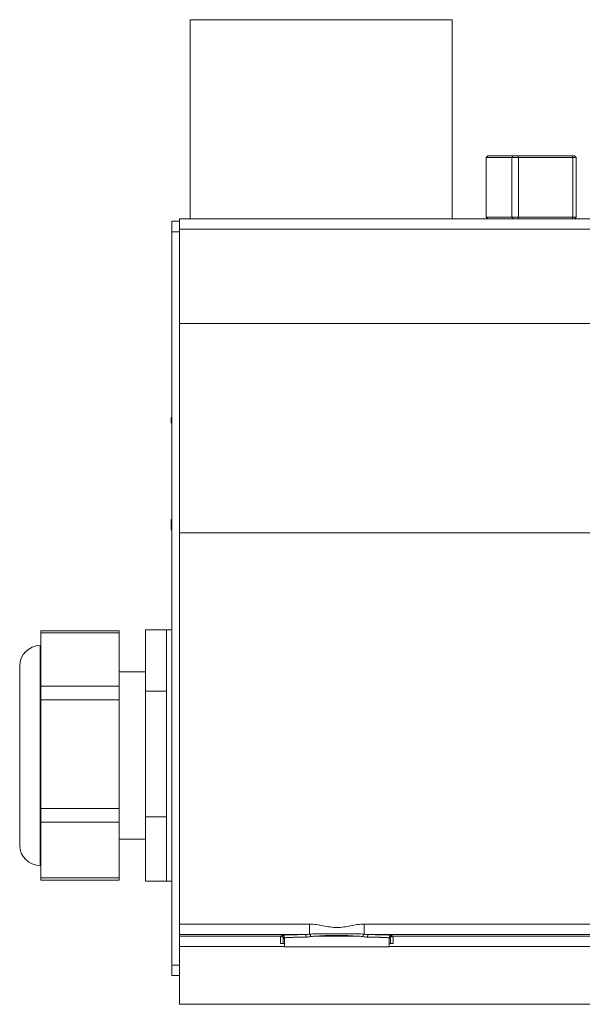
# Paper-space layout '图纸2' of a CAD drawing. Header units: millimetres. Extents: x 75 to 227, y 54 to 171.
# Tile 1 of 6: x 75 to 90, y 74 to 101. Entities that reach past the tile are written whole.
import ezdxf

# ---------------------------------------------------------------- set-up
doc = ezdxf.new("R2010")
doc.units = ezdxf.units.MM

psp = doc.layouts.new('图纸2')

# ---------------------------------------------------------------- linework, layer by layer
at = {"color": 7, "linetype": 'Continuous', "lineweight": 15}
for p, q in [((79.6724, 100.7474), (79.6724, 95.3189)), ((86.8153, 100.7474), (79.6724, 100.7474)), ((86.8153, 95.3189), (86.8153, 100.7474)), ((87.7867, 97.0331), (87.7438, 96.9903)), ((87.7438, 96.9903), (87.7438, 95.3617)), ((87.7438, 96.9903), (88.4404, 96.9903)), ((87.7867, 97.0331), (88.4809, 97.0331)), ((88.4809, 97.0331), (88.4404, 96.9903)), ((88.6241, 96.9903), (88.4404, 96.9903)), ((88.4404, 95.3617), (88.4404, 96.9903)), ((88.4809, 97.0331), (88.6094, 97.0331)), ((88.6094, 97.0331), (88.6241, 96.9903)), ((88.6094, 97.0331), (90.0862, 97.0331)), ((88.6241, 95.3617), (88.6241, 96.9903)), ((88.6241, 96.9903), (90.1009, 96.9903)), ((90.1009, 96.9903), (90.0862, 97.0331)), ((90.0862, 97.0331), (90.152, 97.0331)), ((90.1009, 96.9903), (90.1009, 95.3617)), ((90.1949, 96.9903), (90.1009, 96.9903)), ((90.1949, 96.9903), (90.152, 97.0331)), ((90.1949, 95.3617), (90.1949, 96.9903)), ((87.7438, 95.3617), (87.7867, 95.3189)), ((87.7438, 95.3617), (88.4404, 95.3617)), ((88.4404, 95.3617), (88.6241, 95.3617)), ((88.4809, 95.3189), (88.4404, 95.3617)), ((88.6094, 95.3189), (88.6241, 95.3617)), ((90.1009, 95.3617), (88.6241, 95.3617)), ((90.1009, 95.3617), (90.0862, 95.3189)), ((90.1009, 95.3617), (90.1949, 95.3617)), ((90.152, 95.3189), (90.1949, 95.3617)), ((90.1949, 95.3617), (90.152, 95.3189)), ((79.3867, 95.2474), (79.1724, 95.2474)), ((79.1724, 95.2474), (79.1724, 94.9617)), ((79.3867, 95.0331), (79.3867, 95.3123)), ((96.2445, 95.3189), (79.4295, 95.3189)), ((79.1724, 94.9617), (79.1724, 74.9617)), ((79.3867, 94.9617), (79.1724, 94.9617)), ((79.3867, 95.0331), (96.2445, 95.0331)), ((79.3867, 92.4617), (79.3867, 95.0331)), ((79.3867, 92.4617), (96.2445, 92.4617)), ((79.3867, 86.7474), (79.3867, 92.4617)), ((79.1581, 89.8408), (79.1581, 89.8958)), ((79.1724, 89.8958), (79.1581, 89.8958)), ((79.1581, 89.8408), (79.1724, 89.8408)), ((79.1581, 89.7419), (79.1724, 89.7419)), ((79.1581, 87.1156), (79.1724, 87.1156)), ((79.1581, 87.1156), (79.1581, 86.8353)), ((79.1581, 86.8353), (79.1581, 86.8354)), ((79.1581, 86.8353), (79.1724, 86.8353)), ((79.1581, 86.8353), (79.1724, 86.8353)), ((97.9581, 86.7474), (79.3867, 86.7474)), ((79.3867, 76.0781), (79.3867, 86.7474)), ((77.7438, 84.0735), (75.601, 84.0735)), ((75.601, 84.0735), (75.601, 84.0189)), ((77.7438, 84.0189), (77.7438, 84.0735)), ((78.4581, 84.1043), (79.0295, 84.1043)), ((78.4581, 82.4287), (78.4581, 84.1043)), ((79.1724, 84.1046), (79.0295, 84.1046)), ((79.0295, 84.1046), (79.0295, 82.4287)), ((75.601, 84.0189), (77.7438, 84.0189)), ((75.601, 84.0189), (75.601, 83.2933)), ((77.7438, 82.5678), (77.7438, 84.0189)), ((75.601, 83.676), (75.5867, 83.676)), ((75.601, 83.2933), (75.601, 82.5678)), ((78.4581, 82.9617), (77.7438, 82.9617)), ((75.601, 82.5678), (77.7438, 82.5678)), ((75.601, 82.5678), (75.601, 82.1995)), ((77.7438, 82.1995), (77.7438, 82.5678)), ((75.601, 82.1995), (77.7438, 82.1995)), ((75.601, 82.1995), (75.601, 80.715)), ((77.7438, 79.2305), (77.7438, 82.1995)), ((78.4581, 82.4287), (79.0295, 82.4287)), ((78.4581, 79.0004), (78.4581, 82.4287)), ((79.0295, 82.4287), (79.0295, 79.0004)), ((75.601, 80.715), (75.601, 79.2305)), ((75.601, 79.2305), (77.7438, 79.2305)), ((75.601, 79.2305), (75.601, 78.8566)), ((77.7438, 78.8566), (77.7438, 79.2305)), ((78.4581, 77.2477), (78.4581, 79.0004)), ((78.4581, 79.0004), (79.0295, 79.0004)), ((79.0295, 79.0004), (79.0295, 77.2477)), ((75.601, 78.8566), (77.7438, 78.8566)), ((75.601, 78.8566), (75.601, 78.0976)), ((77.7438, 77.3387), (77.7438, 78.8566)), ((77.7438, 78.3903), (78.4581, 78.3903)), ((75.601, 78.0976), (75.601, 77.3387)), ((75.5867, 77.676), (75.601, 77.676)), ((75.601, 77.3387), (77.7438, 77.3387)), ((75.601, 77.3387), (75.601, 77.2784)), ((75.601, 77.2784), (77.7438, 77.2784)), ((77.7438, 77.2784), (77.7438, 77.3387)), ((78.4581, 77.2477), (79.0295, 77.2477)), ((79.0295, 77.2477), (79.0295, 77.2474)), ((79.0295, 77.2474), (79.1724, 77.2474)), ((82.928, 76.0781), (79.3867, 76.0781)), ((79.3867, 75.7924), (79.3867, 76.0781)), ((82.928, 76.0781), (82.928, 75.8011)), ((84.4168, 76.0781), (84.4168, 75.8011)), ((97.9581, 76.0781), (84.4168, 76.0781)), ((82.8004, 75.7924), (79.3867, 75.7924)), ((79.3867, 75.7523), (79.3867, 75.7924)), ((79.3867, 75.4667), (79.3867, 75.7523)), ((79.3867, 75.7523), (82.1442, 75.7523)), ((82.1442, 75.7523), (82.1724, 75.7711)), ((97.9581, 75.7924), (84.5444, 75.7924)), ((85.1724, 75.7711), (85.2006, 75.7523)), ((103.5728, 75.7523), (85.2006, 75.7523)), ((82.1389, 75.5474), (82.2438, 75.5474)), ((82.2105, 75.5481), (82.2438, 75.5592)), ((82.2156, 75.6809), (82.2438, 75.6997)), ((82.2438, 75.5592), (82.2438, 75.6997)), ((85.101, 75.6997), (85.1292, 75.6809)), ((85.101, 75.6997), (85.101, 75.5592)), ((85.1343, 75.5481), (85.101, 75.5592)), ((85.101, 75.5592), (85.101, 75.5474)), ((85.101, 75.5474), (85.101, 75.4667)), ((85.101, 75.5474), (85.2059, 75.5474)), ((79.3867, 75.4667), (82.2438, 75.4667)), ((79.3867, 73.8903), (79.3867, 75.4667)), ((82.2438, 75.4617), (82.2438, 75.4667)), ((85.101, 75.4617), (82.2438, 75.4617)), ((85.101, 75.4667), (85.101, 75.4617)), ((103.6724, 75.4667), (85.101, 75.4667)), ((79.3867, 74.9617), (79.1724, 74.9617)), ((79.1724, 74.9617), (79.1724, 74.676)), ((79.3867, 74.676), (79.1724, 74.676)), ((79.3867, 73.8903), (105.8277, 73.8903))]:
    psp.add_line(p, q, dxfattribs=at)
at = {"color": 8, "linetype": 'Continuous', "lineweight": 15}
psp.add_line((75.5867, 83.676), (75.5867, 77.676), dxfattribs=at)
at = {"color": 7, "linetype": 'Continuous', "lineweight": 15, "flags": 128}
for points in [[(82.8004, 75.7924), (82.8082, 75.7909), (82.8157, 75.787), (82.8227, 75.7807), (82.8289, 75.7723), (82.834, 75.7621), (82.838, 75.7504), (82.8407, 75.7377), (82.8419, 75.7243)], [(84.5029, 75.7243), (84.5041, 75.7377), (84.5068, 75.7504), (84.5108, 75.7621), (84.5159, 75.7723), (84.5221, 75.7807), (84.5291, 75.787), (84.5366, 75.7909), (84.5444, 75.7924)]]:
    psp.add_lwpolyline(points, dxfattribs=at)
at = {"color": 7, "linetype": 'Continuous', "lineweight": 15}
for centre, radius, start, end in [((75.5867, 83.1189), 0.5571, 90, 180), ((75.5867, 78.2331), 0.5571, 180, 270), ((82.1442, 75.6809), 0.0714, 0.02544, 89.96431), ((82.879, 75.7329), 0.084, 1.70093, 54.37338), ((84.4658, 75.7329), 0.084, 125.62662, 178.29907), ((85.2006, 75.6809), 0.0714, 90.03569, 179.97456)]:
    psp.add_arc(centre, radius, start, end, dxfattribs=at)
for points, knots in [([(79.4295, 95.3189), (79.4224, 95.3189), (79.415, 95.3183), (79.4007, 95.3161), (79.3937, 95.3145), (79.3867, 95.3123)], [0, 0, 0, 0, 0.5, 0.5, 1, 1, 1, 1]), ([(79.1581, 89.8408), (79.1581, 89.8377), (79.1581, 89.8311), (79.1581, 89.82), (79.1581, 89.8075), (79.1581, 89.794), (79.1581, 89.7803), (79.1581, 89.7669), (79.1581, 89.7543), (79.1581, 89.7459), (79.1581, 89.7419)], [0, 0, 0, 0, 0.1116763, 0.2321069, 0.3623349, 0.5021564, 0.6415059, 0.7710863, 0.8901559, 1, 1, 1, 1]), ([(75.0295, 80.676), (75.0295, 81.3294), (75.0295, 81.9556), (75.0295, 82.8735), (75.0295, 83.1271), (75.0295, 83.1186)], [0, 0, 0, 0, 0.5, 0.5, 1, 1, 1, 1]), ([(75.0295, 78.2333), (75.0295, 78.2417), (75.0295, 78.5027), (75.0295, 79.4171), (75.0295, 80.0336), (75.0295, 80.676)], [0, 0, 0, 0, 0.5, 0.5, 1, 1, 1, 1]), ([(82.928, 76.0781), (83.0537, 76.0781), (83.1783, 76.0558), (83.3645, 76.0204), (83.4266, 76.0083), (83.5517, 75.9903), (83.6149, 75.9848), (83.7395, 75.9853), (83.8013, 75.9912), (83.9243, 76.0094), (83.9855, 76.0214), (84.1692, 76.0563), (84.2921, 76.0781), (84.4168, 76.0781)], [0, 0, 0, 0, 0.25, 0.25, 0.375, 0.375, 0.5, 0.5, 0.625, 0.625, 0.75, 0.75, 1, 1, 1, 1]), ([(82.1389, 75.5474), (82.139, 75.5539), (82.1391, 75.5674), (82.1392, 75.5874), (82.1395, 75.6079), (82.1397, 75.6284), (82.1401, 75.6487), (82.1404, 75.6685), (82.1408, 75.6873), (82.1413, 75.7047), (82.1418, 75.7202), (82.1423, 75.7334), (82.1429, 75.7435), (82.1435, 75.7505), (82.144, 75.7517), (82.1442, 75.7523)], [0, 0, 0, 0, 0.0567003, 0.1167717, 0.1802142, 0.2470277, 0.3172118, 0.3907665, 0.4676915, 0.5479865, 0.6316511, 0.7186852, 0.8090883, 0.90286, 1, 1, 1, 1]), ([(82.1724, 75.7711), (82.1725, 75.7714), (82.1728, 75.7719), (82.1748, 75.7726), (82.178, 75.7734), (82.1825, 75.7742), (82.1883, 75.7749), (82.1954, 75.7757), (82.2037, 75.7764), (82.2232, 75.778), (82.2625, 75.7802), (82.3356, 75.7831), (82.4279, 75.7858), (82.5195, 75.7879), (82.6, 75.7894), (82.6632, 75.7905), (82.7297, 75.7915), (82.7768, 75.7921), (82.8004, 75.7924)], [0, 0, 0, 0, 0.03092303, 0.06176222, 0.09254376, 0.12329402, 0.15403941, 0.1848064, 0.21562136, 0.24651056, 0.37319047, 0.50002611, 0.62670041, 0.75353424, 0.81516912, 0.87665043, 0.93819024, 1, 1, 1, 1]), ([(82.1724, 75.7711), (82.1757, 75.771), (82.1824, 75.7707), (82.1921, 75.7685), (82.2013, 75.7652), (82.2097, 75.7608), (82.2171, 75.7556), (82.2235, 75.7498), (82.2288, 75.7437), (82.2331, 75.7376), (82.2364, 75.7316), (82.2389, 75.726), (82.2407, 75.7207), (82.242, 75.7159), (82.2429, 75.7117), (82.2434, 75.7079), (82.2437, 75.7047), (82.2438, 75.702), (82.2438, 75.7004), (82.2438, 75.6997)], [0, 0, 0, 0, 0.0890769, 0.1778799, 0.2652201, 0.3499754, 0.4311591, 0.5079669, 0.5797976, 0.6462504, 0.7071046, 0.762288, 0.8118421, 0.855888, 0.8945968, 0.9281647, 0.9567944, 0.9806805, 1, 1, 1, 1]), ([(82.928, 75.8011), (82.9898, 75.8077), (83.0509, 75.8104), (83.1745, 75.8139), (83.236, 75.8144), (83.3597, 75.8146), (83.4219, 75.8143), (83.5475, 75.8138), (83.6109, 75.8136), (83.7363, 75.8136), (83.7988, 75.8138), (83.9241, 75.8143), (83.9872, 75.8146), (84.1111, 75.8144), (84.1723, 75.8139), (84.2942, 75.8104), (84.3549, 75.8077), (84.4168, 75.8011)], [0, 0, 0, 0, 0.125, 0.125, 0.25, 0.25, 0.375, 0.375, 0.5, 0.5, 0.625, 0.625, 0.75, 0.75, 0.875, 0.875, 1, 1, 1, 1]), ([(83.0954, 75.7474), (83.1409, 75.7516), (83.1875, 75.755), (83.2816, 75.7607), (83.3293, 75.763), (83.4743, 75.7687), (83.5743, 75.7707), (83.7227, 75.7707), (83.772, 75.7702), (83.8703, 75.7683), (83.9195, 75.7668), (84.0656, 75.761), (84.1594, 75.7556), (84.2493, 75.7474)], [0, 0, 0, 0, 0.125, 0.125, 0.25, 0.25, 0.5, 0.5, 0.625, 0.625, 0.75, 0.75, 1, 1, 1, 1]), ([(84.2493, 75.7474), (84.0682, 75.7474), (83.8704, 75.7474), (83.4744, 75.7474), (83.2766, 75.7474), (83.0954, 75.7474)], [0, 0, 0, 0, 0.5, 0.5, 1, 1, 1, 1]), ([(84.5444, 75.7924), (84.5562, 75.7922), (84.58, 75.7919), (84.6145, 75.7915), (84.6483, 75.791), (84.6811, 75.7905), (84.7131, 75.79), (84.7442, 75.7894), (84.7745, 75.7889), (84.8342, 75.7877), (84.9169, 75.7858), (85.0091, 75.7831), (85.0823, 75.7802), (85.1258, 75.7777), (85.1501, 75.7757), (85.1628, 75.7742), (85.1709, 75.7726), (85.1719, 75.7716), (85.1724, 75.7711)], [0, 0, 0, 0, 0.03092009, 0.06175645, 0.0925353, 0.12328299, 0.15402595, 0.18479065, 0.21560347, 0.24649068, 0.37316504, 0.4999988, 0.62667497, 0.75351437, 0.81515322, 0.87663921, 0.93818433, 1, 1, 1, 1]), ([(85.1724, 75.7711), (85.1689, 75.771), (85.1623, 75.7707), (85.1529, 75.7686), (85.1446, 75.7657), (85.1374, 75.7621), (85.1313, 75.7582), (85.1262, 75.7542), (85.1186, 75.7473), (85.1098, 75.7358), (85.1026, 75.7184), (85.101, 75.7059), (85.101, 75.6997), (85.101, 75.6997)], [0, 0, 0, 0, 0.0924508, 0.1779382, 0.2564595, 0.3280125, 0.392595, 0.4502051, 0.500841, 0.6671894, 0.8335351, 0.9998791, 1, 1, 1, 1]), ([(85.2006, 75.7523), (85.2007, 75.7521), (85.201, 75.7515), (85.2014, 75.7488), (85.2017, 75.7449), (85.2021, 75.7397), (85.2025, 75.7334), (85.2028, 75.7261), (85.2031, 75.7178), (85.2034, 75.7087), (85.2037, 75.6989), (85.2039, 75.6885), (85.2042, 75.6777), (85.2044, 75.6664), (85.2046, 75.6547), (85.2048, 75.6429), (85.205, 75.6308), (85.2052, 75.6187), (85.2053, 75.6066), (85.2055, 75.5945), (85.2056, 75.5825), (85.2057, 75.5707), (85.2058, 75.559), (85.2058, 75.5512), (85.2059, 75.5474)], [0, 0, 0, 0, 0.0578169, 0.1144566, 0.1699189, 0.224204, 0.2773117, 0.3292421, 0.3799952, 0.4295708, 0.4779691, 0.52519, 0.5712334, 0.6160994, 0.659788, 0.7022991, 0.7436327, 0.783789, 0.8227677, 0.860569, 0.8971929, 0.9326394, 0.9669084, 1, 1, 1, 1]), ([(82.2105, 75.5481), (82.2102, 75.548), (82.2096, 75.548), (82.2068, 75.5479), (82.2026, 75.5478), (82.197, 75.5477), (82.1895, 75.5476), (82.1794, 75.5475), (82.1672, 75.5475), (82.1534, 75.5474), (82.1439, 75.5474), (82.1389, 75.5474)], [0, 0, 0, 0, 0.105114, 0.2056985, 0.3036321, 0.4009473, 0.4997145, 0.6204095, 0.7496939, 0.8693055, 1, 1, 1, 1]), ([(82.2105, 75.5481), (82.2109, 75.5865), (82.2117, 75.6202), (82.2135, 75.667), (82.2145, 75.6802), (82.2156, 75.6809)], [0, 0, 0, 0, 0.5, 0.5, 1, 1, 1, 1]), ([(82.2438, 75.6997), (82.2438, 75.6999), (82.2439, 75.7007), (82.2448, 75.7015), (82.2483, 75.703), (82.2575, 75.7049), (82.2766, 75.7072), (82.3109, 75.7098), (82.3664, 75.7128), (82.4303, 75.7153), (82.4908, 75.7172), (82.5369, 75.7185), (82.5879, 75.7198), (82.6438, 75.721), (82.7048, 75.7222), (82.7706, 75.7233), (82.8179, 75.724), (82.8419, 75.7243)], [0, 0, 0, 0, 0.0100467, 0.0376456, 0.0827962, 0.1454957, 0.2257398, 0.3235238, 0.438841, 0.5716815, 0.6281923, 0.6862624, 0.7458915, 0.8070797, 0.8698269, 0.9341336, 1, 1, 1, 1]), ([(84.5029, 75.7243), (84.5153, 75.7242), (84.5398, 75.7238), (84.5751, 75.7233), (84.6092, 75.7227), (84.6418, 75.7221), (84.673, 75.7215), (84.7029, 75.7209), (84.7313, 75.7203), (84.7585, 75.7197), (84.7843, 75.7191), (84.8088, 75.7185), (84.832, 75.7178), (84.854, 75.7172), (84.9074, 75.7156), (84.9764, 75.713), (85.04, 75.7095), (85.0756, 75.7065), (85.0927, 75.704), (85.0992, 75.702), (85.1009, 75.701), (85.1009, 75.7), (85.101, 75.6997)], [0, 0, 0, 0, 0.0337465, 0.0669953, 0.0997466, 0.1320005, 0.163757, 0.1950162, 0.225778, 0.2560427, 0.28581, 0.31508, 0.3438527, 0.3721282, 0.3999062, 0.5577802, 0.6916304, 0.8014369, 0.8871861, 0.9488675, 0.9864732, 1, 1, 1, 1]), ([(85.1292, 75.6809), (85.1303, 75.6802), (85.1313, 75.667), (85.1331, 75.6202), (85.1338, 75.5865), (85.1343, 75.5481)], [0, 0, 0, 0, 0.5, 0.5, 1, 1, 1, 1]), ([(85.1343, 75.5481), (85.1345, 75.548), (85.1349, 75.548), (85.137, 75.5479), (85.1402, 75.5479), (85.1444, 75.5478), (85.1493, 75.5477), (85.1572, 75.5476), (85.1694, 75.5476), (85.1869, 75.5475), (85.1996, 75.5475), (85.2059, 75.5474)], [0, 0, 0, 0, 0.088497, 0.1761805, 0.2621138, 0.3453929, 0.4252044, 0.5008738, 0.6673315, 0.8355806, 1, 1, 1, 1])]:
    psp.add_open_spline(points, degree=3, knots=knots, dxfattribs=at)
for points in [[(82.8004, 75.7924), (82.8417, 75.7928), (82.8842, 75.7961), (82.928, 75.8011)], [(82.963, 75.7354), (82.9943, 75.7402), (83.0262, 75.7441), (83.0588, 75.7474)], [(83.0588, 75.7474), (83.0709, 75.7474), (83.0832, 75.7474), (83.0954, 75.7474)], [(84.2493, 75.7474), (84.2616, 75.7474), (84.2738, 75.7474), (84.286, 75.7474)], [(84.286, 75.7474), (84.3185, 75.7441), (84.3504, 75.7402), (84.3818, 75.7354)], [(84.4168, 75.8011), (84.4606, 75.7961), (84.5031, 75.7928), (84.5444, 75.7924)], [(82.2438, 75.5474), (82.2438, 75.5212), (82.2438, 75.4939), (82.2438, 75.4667)], [(82.8419, 75.7243), (82.8811, 75.7249), (82.9215, 75.729), (82.963, 75.7354)], [(84.3818, 75.7354), (84.4233, 75.729), (84.4637, 75.7249), (84.5029, 75.7243)]]:
    psp.add_open_spline(points, degree=3, dxfattribs=at)

doc.saveas('drawing.dxf')
